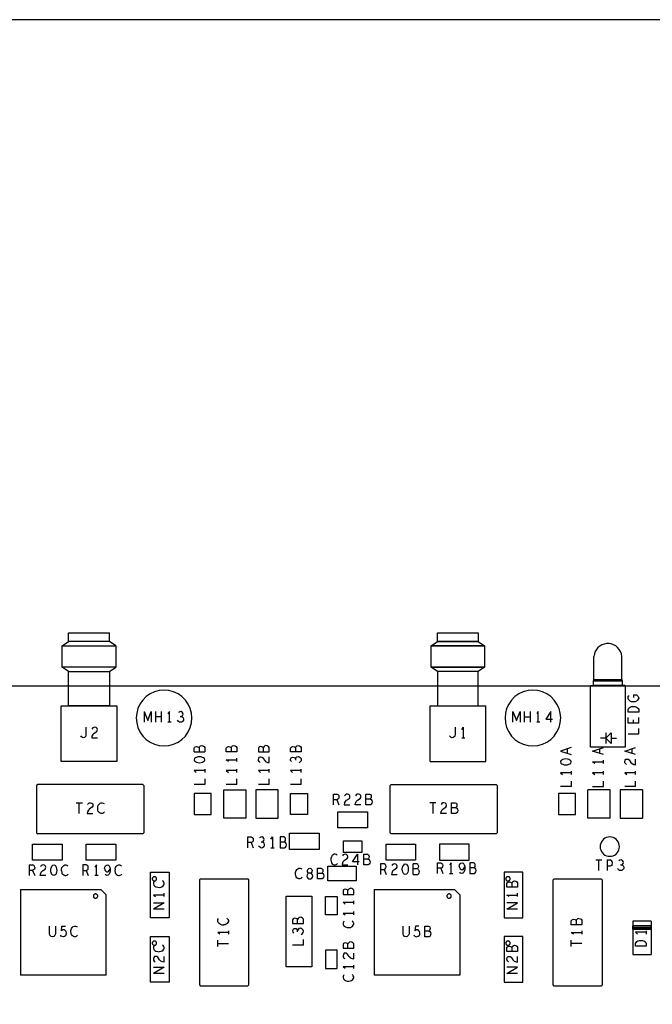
# Model space of a CAD drawing. Extents: x 23.5 to 56.5, y 21.5 to 42.5.
# Tile 10 of 15: x 33.2 to 39.1, y 33.4 to 42.5. Entities that reach past the tile are written whole.
import ezdxf

# ---------------------------------------------------------------- set-up
doc = ezdxf.new("R2010")
doc.units = 0
doc.layers.add('RVP8-IFD_E_tas', color=2, linetype='CONTINUOUS')

msp = doc.modelspace()

# ---------------------------------------------------------------- linework, layer by layer
at = {"layer": 'RVP8-IFD_E_tas'}
for points in [[(23.545, 21.545), (56.545, 21.545), (56.545, 42.545), (23.545, 42.545), (23.545, 21.545), (23.545, 21.545)], [(34.808, 36.032), (34.804, 36.077), (34.792, 36.12), (34.773, 36.161), (34.747, 36.199), (34.715, 36.231), (34.678, 36.257), (34.637, 36.276), (34.593, 36.288), (34.548, 36.292), (34.503, 36.288), (34.459, 36.276), (34.418, 36.257), (34.381, 36.231), (34.349, 36.199), (34.323, 36.161), (34.303, 36.12), (34.292, 36.077), (34.288, 36.032), (34.292, 35.986), (34.303, 35.943), (34.323, 35.902), (34.349, 35.864), (34.381, 35.832), (34.418, 35.806), (34.459, 35.787), (34.503, 35.776), (34.548, 35.771), (34.593, 35.776), (34.637, 35.787), (34.678, 35.806), (34.715, 35.832), (34.747, 35.864), (34.773, 35.902), (34.792, 35.943), (34.804, 35.986), (34.808, 36.032)], [(38.25, 36.032), (38.246, 36.077), (38.234, 36.12), (38.215, 36.161), (38.189, 36.199), (38.157, 36.231), (38.12, 36.257), (38.079, 36.276), (38.035, 36.288), (37.99, 36.292), (37.945, 36.288), (37.901, 36.276), (37.86, 36.257), (37.823, 36.231), (37.791, 36.199), (37.765, 36.161), (37.745, 36.12), (37.734, 36.077), (37.73, 36.032), (37.734, 35.986), (37.745, 35.943), (37.765, 35.902), (37.791, 35.864), (37.823, 35.832), (37.86, 35.806), (37.901, 35.787), (37.945, 35.776), (37.99, 35.771), (38.035, 35.776), (38.079, 35.787), (38.12, 35.806), (38.157, 35.832), (38.189, 35.864), (38.215, 35.902), (38.234, 35.943), (38.246, 35.986), (38.25, 36.032)], [(38.878, 36.085), (38.878, 36.11), (38.883, 36.12), (38.889, 36.128), (38.899, 36.134), (38.911, 36.139), (38.928, 36.14), (38.944, 36.139), (38.956, 36.134), (38.966, 36.128), (38.973, 36.12), (38.978, 36.11), (38.978, 36.085), (38.878, 36.085)], [(34.906, 35.665), (34.893, 35.669), (34.878, 35.67), (34.863, 35.669), (34.849, 35.665), (34.839, 35.66), (34.831, 35.653), (34.828, 35.643), (34.831, 35.632), (34.839, 35.625), (34.849, 35.62), (34.863, 35.616), (34.878, 35.615), (34.893, 35.616), (34.906, 35.62), (34.916, 35.625), (34.924, 35.632), (34.928, 35.643), (34.924, 35.653), (34.916, 35.66), (34.906, 35.665)], [(38.298, 35.65), (38.283, 35.649), (38.269, 35.645), (38.259, 35.64), (38.251, 35.633), (38.248, 35.623), (38.251, 35.612), (38.259, 35.605), (38.269, 35.6), (38.283, 35.596), (38.298, 35.595), (38.313, 35.596), (38.326, 35.6), (38.336, 35.605), (38.344, 35.612), (38.348, 35.623), (38.344, 35.633), (38.336, 35.64), (38.326, 35.645), (38.313, 35.649), (38.298, 35.65)], [(35.312, 35.099), (35.104, 35.099), (35.104, 35.363), (35.312, 35.363), (35.312, 35.099)], [(35.612, 35.099), (35.612, 35.363), (35.404, 35.363), (35.404, 35.099), (35.612, 35.099)], [(34.829, 35.329), (34.829, 35.133), (34.987, 35.133), (34.987, 35.329), (34.829, 35.329)], [(35.887, 35.133), (35.729, 35.133), (35.729, 35.329), (35.887, 35.329), (35.887, 35.133)], [(38.229, 35.329), (38.229, 35.133), (38.387, 35.133), (38.387, 35.329), (38.229, 35.329)], [(36.17, 35.007), (36.17, 35.157), (36.446, 35.157), (36.446, 35.007), (36.17, 35.007)], [(35.996, 34.806), (35.72, 34.806), (35.72, 34.957), (35.996, 34.957), (35.996, 34.806)], [(38.798, 34.832), (38.796, 34.847), (38.792, 34.862), (38.786, 34.876), (38.777, 34.889), (38.766, 34.901), (38.753, 34.91), (38.739, 34.916), (38.723, 34.92), (38.708, 34.922), (38.692, 34.92), (38.677, 34.916), (38.663, 34.91), (38.65, 34.901), (38.639, 34.889), (38.63, 34.876), (38.623, 34.862), (38.619, 34.847), (38.618, 34.832), (38.619, 34.816), (38.623, 34.801), (38.63, 34.786), (38.639, 34.774), (38.65, 34.763), (38.663, 34.754), (38.677, 34.747), (38.692, 34.743), (38.708, 34.742), (38.723, 34.743), (38.739, 34.747), (38.753, 34.754), (38.766, 34.763), (38.777, 34.774), (38.786, 34.786), (38.792, 34.801), (38.796, 34.816), (38.798, 34.832)], [(33.596, 34.707), (33.32, 34.707), (33.32, 34.856), (33.596, 34.856), (33.596, 34.707)], [(34.096, 34.707), (33.82, 34.707), (33.82, 34.856), (34.096, 34.856), (34.096, 34.707)], [(36.223, 34.777), (36.223, 34.887), (36.393, 34.887), (36.393, 34.777), (36.223, 34.777)], [(36.62, 34.856), (36.896, 34.856), (36.896, 34.707), (36.62, 34.707), (36.62, 34.856)], [(37.12, 34.856), (37.12, 34.707), (37.396, 34.707), (37.396, 34.856), (37.12, 34.856)], [(33.492, 34.597), (33.491, 34.611), (33.492, 34.626), (33.496, 34.64), (33.501, 34.65), (33.509, 34.658), (33.519, 34.661), (33.529, 34.658), (33.536, 34.65), (33.542, 34.64), (33.545, 34.626), (33.547, 34.611), (33.545, 34.597), (33.542, 34.583), (33.536, 34.573), (33.529, 34.565), (33.519, 34.562), (33.509, 34.565), (33.501, 34.573), (33.496, 34.583), (33.492, 34.597)], [(36.076, 34.513), (36.076, 34.651), (36.34, 34.651), (36.34, 34.513), (36.076, 34.513)], [(34.421, 34.169), (34.421, 34.593), (34.595, 34.593), (34.595, 34.169), (34.421, 34.169)], [(34.478, 34.532), (34.478, 34.535), (34.477, 34.538), (34.475, 34.542), (34.473, 34.544), (34.471, 34.547), (34.468, 34.549), (34.465, 34.55), (34.461, 34.551), (34.458, 34.551), (34.454, 34.551), (34.451, 34.55), (34.448, 34.549), (34.445, 34.547), (34.442, 34.544), (34.44, 34.542), (34.439, 34.538), (34.438, 34.535), (34.438, 34.532), (34.438, 34.528), (34.439, 34.525), (34.44, 34.521), (34.442, 34.519), (34.445, 34.516), (34.448, 34.514), (34.451, 34.513), (34.454, 34.512), (34.458, 34.512), (34.461, 34.512), (34.465, 34.513), (34.468, 34.514), (34.471, 34.516), (34.473, 34.519), (34.475, 34.521), (34.477, 34.525), (34.478, 34.528), (34.478, 34.532)], [(37.721, 34.593), (37.721, 34.169), (37.895, 34.169), (37.895, 34.593), (37.721, 34.593)], [(37.778, 34.532), (37.778, 34.535), (37.777, 34.538), (37.775, 34.542), (37.773, 34.544), (37.771, 34.547), (37.768, 34.549), (37.765, 34.55), (37.761, 34.551), (37.758, 34.551), (37.754, 34.551), (37.751, 34.55), (37.748, 34.549), (37.745, 34.547), (37.742, 34.544), (37.74, 34.542), (37.739, 34.538), (37.738, 34.535), (37.738, 34.532), (37.738, 34.528), (37.739, 34.525), (37.74, 34.521), (37.742, 34.519), (37.745, 34.516), (37.748, 34.514), (37.751, 34.513), (37.754, 34.512), (37.758, 34.512), (37.761, 34.512), (37.765, 34.513), (37.768, 34.514), (37.771, 34.516), (37.773, 34.519), (37.775, 34.521), (37.777, 34.525), (37.778, 34.528), (37.778, 34.532)], [(33.928, 34.371), (33.928, 34.375), (33.927, 34.378), (33.925, 34.382), (33.923, 34.384), (33.921, 34.387), (33.918, 34.389), (33.915, 34.39), (33.911, 34.391), (33.908, 34.391), (33.904, 34.391), (33.901, 34.39), (33.898, 34.389), (33.895, 34.387), (33.892, 34.384), (33.89, 34.382), (33.889, 34.378), (33.888, 34.375), (33.888, 34.371), (33.888, 34.368), (33.889, 34.365), (33.89, 34.361), (33.892, 34.359), (33.895, 34.356), (33.898, 34.354), (33.901, 34.353), (33.904, 34.352), (33.908, 34.352), (33.911, 34.352), (33.915, 34.353), (33.918, 34.354), (33.921, 34.356), (33.923, 34.359), (33.925, 34.361), (33.927, 34.365), (33.928, 34.368), (33.928, 34.371)], [(35.928, 33.711), (35.688, 33.711), (35.688, 34.371), (35.928, 34.371), (35.928, 33.711)], [(36.053, 34.196), (36.053, 34.367), (36.163, 34.367), (36.163, 34.196), (36.053, 34.196)], [(37.228, 34.371), (37.228, 34.375), (37.227, 34.378), (37.225, 34.382), (37.223, 34.384), (37.221, 34.387), (37.218, 34.389), (37.215, 34.39), (37.211, 34.391), (37.208, 34.391), (37.204, 34.391), (37.201, 34.39), (37.198, 34.389), (37.195, 34.387), (37.192, 34.384), (37.19, 34.382), (37.189, 34.378), (37.188, 34.375), (37.188, 34.371), (37.188, 34.368), (37.189, 34.365), (37.19, 34.361), (37.192, 34.359), (37.195, 34.356), (37.198, 34.354), (37.201, 34.353), (37.204, 34.352), (37.208, 34.352), (37.211, 34.352), (37.215, 34.353), (37.218, 34.354), (37.221, 34.356), (37.223, 34.359), (37.225, 34.361), (37.227, 34.365), (37.228, 34.368), (37.228, 34.371)], [(34.421, 33.569), (34.421, 33.993), (34.595, 33.993), (34.595, 33.569), (34.421, 33.569)], [(37.721, 33.993), (37.721, 33.569), (37.895, 33.569), (37.895, 33.993), (37.721, 33.993)], [(34.478, 33.931), (34.478, 33.935), (34.477, 33.938), (34.475, 33.942), (34.473, 33.944), (34.471, 33.947), (34.468, 33.949), (34.465, 33.95), (34.461, 33.951), (34.458, 33.951), (34.454, 33.951), (34.451, 33.95), (34.448, 33.949), (34.445, 33.947), (34.442, 33.944), (34.44, 33.942), (34.439, 33.938), (34.438, 33.935), (34.438, 33.931), (34.438, 33.928), (34.439, 33.925), (34.44, 33.922), (34.442, 33.919), (34.445, 33.916), (34.448, 33.914), (34.451, 33.913), (34.454, 33.912), (34.458, 33.911), (34.461, 33.912), (34.465, 33.913), (34.468, 33.914), (34.471, 33.916), (34.473, 33.919), (34.475, 33.922), (34.477, 33.925), (34.478, 33.928), (34.478, 33.931)], [(37.778, 33.931), (37.778, 33.935), (37.777, 33.938), (37.775, 33.942), (37.773, 33.944), (37.771, 33.947), (37.768, 33.949), (37.765, 33.95), (37.761, 33.951), (37.758, 33.951), (37.754, 33.951), (37.751, 33.95), (37.748, 33.949), (37.745, 33.947), (37.742, 33.944), (37.74, 33.942), (37.739, 33.938), (37.738, 33.935), (37.738, 33.931), (37.738, 33.928), (37.739, 33.925), (37.74, 33.922), (37.742, 33.919), (37.745, 33.916), (37.748, 33.914), (37.751, 33.913), (37.754, 33.912), (37.758, 33.911), (37.761, 33.912), (37.765, 33.913), (37.768, 33.914), (37.771, 33.916), (37.773, 33.919), (37.775, 33.922), (37.777, 33.925), (37.778, 33.928), (37.778, 33.931)], [(36.053, 33.696), (36.163, 33.696), (36.163, 33.867), (36.053, 33.867), (36.053, 33.696)]]:
    msp.add_lwpolyline(points, close=True, dxfattribs=at)
for points in [[(33.657, 36.146), (33.657, 36.465), (33.598, 36.506), (33.598, 36.706), (33.657, 36.745), (33.657, 36.826), (34.039, 36.826)], [(34.039, 36.745), (34.039, 36.826)], [(37.099, 36.465), (37.04, 36.506), (37.04, 36.706), (37.099, 36.745), (37.099, 36.826), (37.481, 36.826), (37.481, 36.745), (37.099, 36.745), (37.481, 36.745), (37.54, 36.706), (37.04, 36.706)], [(34.039, 36.745), (33.657, 36.745)], [(34.098, 36.706), (34.039, 36.745), (33.657, 36.745)], [(33.598, 36.706), (34.098, 36.706)], [(33.598, 36.706), (34.098, 36.706), (34.098, 36.506)], [(37.04, 36.706), (37.54, 36.706), (37.54, 36.506), (37.481, 36.465)], [(38.82, 36.607), (38.816, 36.63), (38.807, 36.652), (38.796, 36.672), (38.781, 36.689), (38.763, 36.704), (38.743, 36.715), (38.721, 36.723), (38.701, 36.727), (38.679, 36.727), (38.656, 36.722), (38.635, 36.715), (38.615, 36.703), (38.597, 36.688), (38.583, 36.671), (38.571, 36.651), (38.564, 36.63), (38.56, 36.607)], [(38.851, 36.336), (38.555, 36.336), (38.555, 36.376), (38.56, 36.391), (38.56, 36.607)], [(38.82, 36.391), (38.82, 36.607)], [(34.098, 36.506), (33.598, 36.506)], [(34.039, 36.465), (34.098, 36.506), (33.598, 36.506)], [(33.657, 36.465), (34.039, 36.465)], [(33.657, 36.465), (34.039, 36.465), (34.039, 36.146), (34.108, 36.146), (34.108, 35.625)], [(37.03, 35.625), (37.03, 36.146), (37.481, 36.146), (37.481, 36.465), (37.099, 36.465), (37.099, 36.146), (37.481, 36.146), (37.55, 36.146)], [(37.04, 36.506), (37.54, 36.506)], [(37.54, 36.506), (37.04, 36.506)], [(37.481, 36.465), (37.099, 36.465)], [(38.825, 36.376), (38.555, 36.376)], [(38.56, 36.391), (38.82, 36.391)], [(38.82, 36.391), (38.825, 36.376), (38.825, 36.336)], [(25.908, 28.331), (25.908, 36.332), (43.908, 36.332)], [(38.529, 35.761), (38.529, 36.336), (38.825, 36.336)], [(38.851, 36.336), (38.851, 35.761)], [(38.946, 36.184), (38.933, 36.182), (38.921, 36.182), (38.911, 36.184), (38.899, 36.189), (38.889, 36.197), (38.883, 36.204), (38.878, 36.215), (38.878, 36.223), (38.881, 36.234), (38.888, 36.241)], [(38.928, 36.248), (38.928, 36.222)], [(38.928, 36.248), (38.958, 36.248), (38.968, 36.24), (38.974, 36.231), (38.978, 36.218), (38.974, 36.206), (38.968, 36.197), (38.958, 36.189), (38.946, 36.184)], [(33.588, 35.625), (33.588, 36.146), (34.039, 36.146)], [(34.039, 36.146), (33.657, 36.146)], [(37.03, 35.625), (37.55, 35.625), (37.55, 36.146)], [(34.362, 36.091), (34.395, 36.008), (34.428, 36.091), (34.428, 35.992)], [(34.362, 36.091), (34.362, 35.992)], [(34.47, 35.992), (34.47, 36.091)], [(34.523, 36.042), (34.47, 36.042)], [(34.523, 35.992), (34.523, 36.091)], [(34.599, 35.992), (34.599, 36.091), (34.584, 36.071)], [(34.712, 35.993), (34.702, 35.992), (34.691, 35.993), (34.681, 36), (34.673, 36.012)], [(34.698, 36.045), (34.71, 36.045), (34.717, 36.05), (34.724, 36.058), (34.726, 36.068), (34.724, 36.078), (34.717, 36.086), (34.706, 36.091), (34.694, 36.09), (34.683, 36.083)], [(34.71, 36.045), (34.718, 36.042), (34.727, 36.033), (34.73, 36.021), (34.729, 36.012), (34.722, 36.001), (34.712, 35.993)], [(37.804, 36.091), (37.837, 36.008), (37.87, 36.091), (37.87, 35.992)], [(37.804, 35.992), (37.804, 36.091)], [(37.912, 35.992), (37.912, 36.091)], [(37.912, 36.042), (37.965, 36.042)], [(37.965, 36.091), (37.965, 35.992)], [(38.041, 35.992), (38.041, 36.091), (38.026, 36.071)], [(38.158, 35.992), (38.158, 36.091), (38.111, 36.02), (38.174, 36.02)], [(38.978, 35.985), (38.878, 35.985), (38.878, 36.036)], [(38.926, 36.016), (38.926, 35.985)], [(38.978, 35.985), (38.978, 36.036)], [(33.82, 35.866), (33.822, 35.879), (33.822, 35.945)], [(33.901, 35.945), (33.891, 35.944), (33.882, 35.939), (33.875, 35.929)], [(33.894, 35.889), (33.919, 35.905), (33.924, 35.914), (33.925, 35.924), (33.923, 35.934), (33.914, 35.942), (33.901, 35.945)], [(34.614, 35.992), (34.584, 35.992)], [(37.264, 35.945), (37.264, 35.879), (37.262, 35.866), (37.254, 35.855), (37.246, 35.849), (37.236, 35.846), (37.227, 35.849), (37.22, 35.855), (37.213, 35.866)], [(37.326, 35.925), (37.341, 35.945)], [(37.341, 35.945), (37.341, 35.846)], [(38.056, 35.992), (38.026, 35.992)], [(38.878, 35.883), (38.978, 35.883), (38.978, 35.934)], [(33.82, 35.866), (33.812, 35.855), (33.804, 35.849), (33.794, 35.846), (33.785, 35.849), (33.778, 35.855), (33.771, 35.866)], [(33.894, 35.889), (33.882, 35.877), (33.875, 35.861), (33.872, 35.846), (33.925, 35.846)], [(37.326, 35.846), (37.356, 35.846)], [(38.67, 35.843), (38.62, 35.843)], [(38.67, 35.894), (38.67, 35.793)], [(38.67, 35.843), (38.72, 35.894), (38.72, 35.793)], [(38.67, 35.843), (38.72, 35.793)], [(38.72, 35.843), (38.77, 35.843)], [(34.828, 35.715), (34.828, 35.75), (34.833, 35.758), (34.839, 35.764)], [(34.839, 35.764), (34.849, 35.766), (34.861, 35.764), (34.869, 35.76), (34.874, 35.755), (34.874, 35.715)], [(34.874, 35.755), (34.878, 35.764), (34.888, 35.771), (34.899, 35.774), (34.911, 35.771), (34.921, 35.766), (34.928, 35.757), (34.928, 35.715)], [(35.228, 35.715), (35.128, 35.715), (35.128, 35.75), (35.133, 35.758), (35.139, 35.764), (35.149, 35.766), (35.161, 35.764), (35.169, 35.76), (35.174, 35.755), (35.174, 35.715)], [(35.174, 35.755), (35.178, 35.764), (35.188, 35.771), (35.199, 35.774), (35.211, 35.771), (35.221, 35.766), (35.228, 35.757), (35.228, 35.715)], [(35.461, 35.764), (35.449, 35.766), (35.439, 35.764), (35.433, 35.758), (35.428, 35.75), (35.428, 35.715)], [(35.528, 35.715), (35.528, 35.757), (35.521, 35.766), (35.511, 35.771), (35.499, 35.774), (35.488, 35.771), (35.478, 35.764), (35.474, 35.755), (35.469, 35.76), (35.461, 35.764)], [(35.474, 35.755), (35.474, 35.715)], [(35.828, 35.715), (35.728, 35.715), (35.728, 35.75), (35.733, 35.758), (35.739, 35.764), (35.749, 35.766), (35.761, 35.764), (35.769, 35.76), (35.774, 35.755), (35.774, 35.715)], [(35.774, 35.755), (35.778, 35.764), (35.788, 35.771), (35.799, 35.774), (35.811, 35.771), (35.821, 35.766), (35.828, 35.757), (35.828, 35.715)], [(38.348, 35.756), (38.248, 35.724), (38.348, 35.693)], [(38.313, 35.704), (38.313, 35.745)], [(38.851, 35.761), (38.529, 35.761)], [(38.648, 35.693), (38.548, 35.724), (38.648, 35.756)], [(38.613, 35.745), (38.613, 35.704)], [(38.948, 35.693), (38.848, 35.724), (38.948, 35.756)], [(38.913, 35.745), (38.913, 35.704)], [(34.828, 35.715), (34.928, 35.715)], [(35.148, 35.627), (35.128, 35.643), (35.228, 35.643)], [(35.228, 35.627), (35.228, 35.658)], [(35.428, 35.715), (35.528, 35.715)], [(35.444, 35.618), (35.434, 35.626), (35.429, 35.635), (35.428, 35.645), (35.431, 35.658), (35.439, 35.667), (35.449, 35.669), (35.459, 35.668), (35.468, 35.663), (35.484, 35.638), (35.496, 35.626), (35.513, 35.618), (35.528, 35.616), (35.528, 35.669)], [(35.736, 35.625), (35.729, 35.636), (35.728, 35.648), (35.733, 35.659), (35.741, 35.665), (35.751, 35.668), (35.761, 35.665), (35.769, 35.659), (35.774, 35.651), (35.774, 35.64)], [(35.774, 35.651), (35.778, 35.66), (35.786, 35.669), (35.798, 35.672), (35.808, 35.67), (35.818, 35.664), (35.826, 35.654), (35.828, 35.644), (35.826, 35.632), (35.819, 35.622), (35.808, 35.615)], [(38.648, 35.607), (38.648, 35.638)], [(38.864, 35.598), (38.854, 35.606), (38.849, 35.615), (38.848, 35.625), (38.851, 35.638), (38.859, 35.647), (38.869, 35.649), (38.879, 35.648), (38.888, 35.643), (38.904, 35.618), (38.916, 35.606), (38.933, 35.598), (38.948, 35.596), (38.948, 35.649)], [(34.108, 35.625), (33.588, 35.625)], [(34.928, 35.541), (34.828, 35.541), (34.848, 35.525)], [(34.928, 35.556), (34.928, 35.525)], [(35.228, 35.541), (35.128, 35.541), (35.148, 35.525)], [(35.228, 35.525), (35.228, 35.556)], [(35.528, 35.541), (35.428, 35.541), (35.448, 35.525)], [(35.528, 35.525), (35.528, 35.556)], [(35.828, 35.541), (35.728, 35.541), (35.748, 35.525)], [(35.828, 35.525), (35.828, 35.556)], [(38.568, 35.607), (38.548, 35.623), (38.648, 35.623)], [(34.928, 35.464), (34.928, 35.413), (34.828, 35.413)], [(35.228, 35.413), (35.228, 35.464)], [(35.528, 35.413), (35.528, 35.464)], [(35.828, 35.413), (35.828, 35.464)], [(38.348, 35.521), (38.248, 35.521), (38.268, 35.505)], [(38.348, 35.536), (38.348, 35.505)], [(38.648, 35.521), (38.548, 35.521), (38.568, 35.505)], [(38.648, 35.505), (38.648, 35.536)], [(38.948, 35.521), (38.848, 35.521), (38.868, 35.505)], [(38.948, 35.505), (38.948, 35.536)], [(34.348, 35.411), (33.368, 35.411), (33.358, 35.402), (33.358, 34.961), (33.368, 34.951)], [(34.348, 35.411), (34.358, 35.402), (34.358, 34.961), (34.348, 34.951), (33.368, 34.951)], [(35.228, 35.413), (35.128, 35.413)], [(35.528, 35.413), (35.428, 35.413)], [(35.828, 35.413), (35.728, 35.413)], [(36.658, 34.961), (36.658, 35.402), (36.668, 35.411), (37.648, 35.411)], [(37.648, 35.411), (37.658, 35.402), (37.658, 34.961), (37.648, 34.951)], [(38.348, 35.444), (38.348, 35.393), (38.248, 35.393)], [(38.712, 35.099), (38.504, 35.099), (38.504, 35.363)], [(38.712, 35.099), (38.712, 35.363), (38.504, 35.363)], [(38.548, 35.393), (38.648, 35.393), (38.648, 35.444)], [(38.804, 35.363), (38.804, 35.099), (39.012, 35.099)], [(39.012, 35.363), (38.804, 35.363)], [(38.948, 35.393), (38.848, 35.393)], [(38.948, 35.393), (38.948, 35.444)], [(39.012, 35.363), (39.012, 35.099)], [(36.129, 35.222), (36.129, 35.321), (36.161, 35.321), (36.171, 35.317), (36.178, 35.31), (36.18, 35.297), (36.178, 35.283), (36.17, 35.275), (36.161, 35.27), (36.129, 35.27)], [(36.161, 35.27), (36.18, 35.222)], [(36.233, 35.236), (36.24, 35.253), (36.252, 35.265), (36.277, 35.282), (36.282, 35.29), (36.283, 35.3), (36.281, 35.31), (36.272, 35.318), (36.259, 35.321), (36.249, 35.32), (36.24, 35.315), (36.233, 35.305)], [(36.385, 35.222), (36.332, 35.222), (36.335, 35.236), (36.342, 35.253), (36.354, 35.265), (36.379, 35.282), (36.384, 35.29), (36.385, 35.3), (36.383, 35.31), (36.374, 35.318), (36.361, 35.321), (36.351, 35.32), (36.342, 35.315), (36.335, 35.305)], [(36.473, 35.222), (36.432, 35.222), (36.432, 35.321), (36.466, 35.321), (36.475, 35.317), (36.48, 35.31), (36.482, 35.3), (36.48, 35.288), (36.476, 35.28), (36.471, 35.275), (36.432, 35.275)], [(36.471, 35.275), (36.48, 35.271), (36.487, 35.262), (36.49, 35.25), (36.487, 35.238), (36.482, 35.228), (36.473, 35.222)], [(33.727, 35.242), (33.785, 35.242)], [(33.756, 35.141), (33.756, 35.242)], [(33.834, 35.225), (33.841, 35.235), (33.85, 35.24), (33.86, 35.242), (33.873, 35.238), (33.882, 35.23), (33.884, 35.22), (33.883, 35.21), (33.878, 35.201), (33.853, 35.185), (33.841, 35.173), (33.834, 35.157), (33.831, 35.141), (33.884, 35.141)], [(33.969, 35.141), (33.96, 35.141), (33.951, 35.145), (33.942, 35.152), (33.934, 35.161), (33.931, 35.172), (33.928, 35.187), (33.929, 35.201), (33.934, 35.218), (33.941, 35.228), (33.95, 35.236), (33.961, 35.242), (33.971, 35.242), (33.98, 35.238), (33.988, 35.233)], [(36.233, 35.236), (36.23, 35.222)], [(36.23, 35.222), (36.283, 35.222)], [(37.085, 35.242), (37.027, 35.242)], [(37.056, 35.242), (37.056, 35.141)], [(37.184, 35.141), (37.131, 35.141), (37.134, 35.157), (37.141, 35.173), (37.153, 35.185), (37.178, 35.201), (37.183, 35.21), (37.184, 35.22), (37.182, 35.23), (37.173, 35.238), (37.16, 35.242), (37.15, 35.24), (37.141, 35.235), (37.134, 35.225)], [(37.272, 35.141), (37.231, 35.141), (37.231, 35.242), (37.265, 35.242), (37.274, 35.236), (37.279, 35.23), (37.281, 35.22), (37.279, 35.208), (37.275, 35.2), (37.27, 35.195), (37.231, 35.195)], [(37.27, 35.195), (37.279, 35.192), (37.286, 35.181), (37.289, 35.17), (37.286, 35.158), (37.281, 35.148), (37.272, 35.141)], [(33.991, 35.157), (33.985, 35.15), (33.978, 35.145), (33.969, 35.141)], [(35.329, 34.821), (35.329, 34.922), (35.361, 34.922), (35.371, 34.917), (35.378, 34.91), (35.38, 34.896), (35.378, 34.883), (35.37, 34.875), (35.361, 34.87), (35.329, 34.87)], [(35.466, 34.875), (35.473, 34.88), (35.48, 34.888), (35.482, 34.898), (35.48, 34.908), (35.473, 34.917), (35.462, 34.922), (35.45, 34.92), (35.439, 34.913)], [(35.544, 34.902), (35.559, 34.922), (35.559, 34.821)], [(35.671, 34.875), (35.676, 34.88), (35.68, 34.888), (35.682, 34.9), (35.68, 34.91), (35.675, 34.917), (35.666, 34.922), (35.632, 34.922), (35.632, 34.821)], [(36.668, 34.951), (36.658, 34.961)], [(37.648, 34.951), (36.668, 34.951)], [(35.361, 34.87), (35.38, 34.821)], [(35.447, 34.823), (35.437, 34.83), (35.429, 34.841)], [(35.447, 34.823), (35.458, 34.821), (35.468, 34.823), (35.478, 34.832), (35.485, 34.841), (35.486, 34.852), (35.483, 34.863), (35.474, 34.871), (35.466, 34.875), (35.454, 34.875)], [(35.544, 34.821), (35.574, 34.821)], [(35.632, 34.821), (35.673, 34.821), (35.682, 34.828), (35.687, 34.838), (35.69, 34.85), (35.687, 34.861), (35.68, 34.871), (35.671, 34.875), (35.632, 34.875)], [(36.136, 34.762), (36.125, 34.757), (36.116, 34.748), (36.109, 34.738), (36.104, 34.722), (36.103, 34.707), (36.106, 34.692), (36.109, 34.681), (36.117, 34.672), (36.126, 34.665), (36.135, 34.661), (36.144, 34.661), (36.153, 34.665), (36.16, 34.67), (36.166, 34.676)], [(36.163, 34.753), (36.155, 34.758), (36.146, 34.762), (36.136, 34.762)], [(36.213, 34.676), (36.22, 34.693), (36.232, 34.705), (36.257, 34.722), (36.262, 34.73), (36.263, 34.74), (36.261, 34.75), (36.252, 34.758), (36.239, 34.762), (36.229, 34.76), (36.22, 34.755), (36.213, 34.745)], [(36.37, 34.69), (36.307, 34.69), (36.354, 34.762), (36.354, 34.661)], [(36.467, 34.678), (36.462, 34.668), (36.453, 34.661), (36.412, 34.661), (36.412, 34.762), (36.446, 34.762), (36.455, 34.757), (36.46, 34.75), (36.462, 34.74), (36.46, 34.728), (36.456, 34.72), (36.451, 34.715), (36.412, 34.715)], [(36.451, 34.715), (36.46, 34.711), (36.467, 34.701), (36.47, 34.69), (36.467, 34.678)], [(33.289, 34.661), (33.289, 34.562)], [(33.289, 34.661), (33.321, 34.661)], [(33.34, 34.637), (33.338, 34.623), (33.33, 34.615), (33.321, 34.61), (33.289, 34.61)], [(33.34, 34.637), (33.338, 34.65), (33.331, 34.657), (33.321, 34.661)], [(33.443, 34.562), (33.39, 34.562), (33.393, 34.576), (33.4, 34.593), (33.412, 34.605), (33.437, 34.621), (33.442, 34.63), (33.443, 34.64), (33.441, 34.65), (33.432, 34.658), (33.419, 34.661), (33.409, 34.66), (33.4, 34.655), (33.393, 34.645)], [(33.59, 34.621), (33.595, 34.638), (33.602, 34.648), (33.611, 34.657), (33.622, 34.661), (33.632, 34.661), (33.641, 34.658), (33.649, 34.653)], [(33.789, 34.661), (33.789, 34.562)], [(33.821, 34.61), (33.83, 34.615), (33.838, 34.623), (33.84, 34.637), (33.838, 34.65), (33.831, 34.657), (33.821, 34.661), (33.789, 34.661)], [(33.917, 34.562), (33.917, 34.661), (33.902, 34.641)], [(33.993, 34.628), (33.996, 34.641), (34.001, 34.652), (34.009, 34.658), (34.019, 34.661), (34.028, 34.658), (34.035, 34.652), (34.042, 34.638), (34.044, 34.623)], [(33.993, 34.628), (33.996, 34.617), (34.002, 34.605), (34.01, 34.598), (34.019, 34.597), (34.029, 34.6), (34.036, 34.608), (34.044, 34.623), (34.044, 34.605), (34.042, 34.59), (34.035, 34.575), (34.026, 34.565), (34.016, 34.562), (34.006, 34.565), (33.997, 34.573)], [(34.09, 34.621), (34.095, 34.638), (34.102, 34.648), (34.111, 34.657), (34.122, 34.661), (34.132, 34.661), (34.141, 34.658), (34.149, 34.653)], [(35.806, 34.532), (35.797, 34.535), (35.788, 34.542), (35.78, 34.551), (35.777, 34.562), (35.774, 34.576), (35.775, 34.591), (35.78, 34.608), (35.787, 34.618), (35.796, 34.626), (35.807, 34.632), (35.817, 34.632), (35.826, 34.628), (35.834, 34.623)], [(35.889, 34.62), (35.898, 34.628), (35.908, 34.632), (35.918, 34.628), (35.927, 34.62), (35.931, 34.608), (35.928, 34.597), (35.922, 34.588), (35.914, 34.585), (35.901, 34.585), (35.894, 34.588)], [(36.031, 34.538), (36.022, 34.532), (35.981, 34.532), (35.981, 34.632), (36.015, 34.632), (36.024, 34.626)], [(36.024, 34.626), (36.029, 34.62), (36.031, 34.61), (36.029, 34.598)], [(36.213, 34.676), (36.21, 34.661)], [(36.21, 34.661), (36.263, 34.661)], [(36.62, 34.646), (36.618, 34.66), (36.611, 34.667), (36.601, 34.672), (36.569, 34.672), (36.569, 34.571)], [(36.601, 34.62), (36.61, 34.625), (36.618, 34.633), (36.62, 34.646)], [(36.723, 34.65), (36.721, 34.66), (36.712, 34.668), (36.699, 34.672), (36.689, 34.67), (36.68, 34.665), (36.673, 34.655)], [(36.692, 34.615), (36.717, 34.632), (36.722, 34.64), (36.723, 34.65)], [(36.781, 34.583), (36.776, 34.593), (36.772, 34.606), (36.771, 34.621), (36.772, 34.637), (36.776, 34.65)], [(36.789, 34.668), (36.781, 34.66), (36.776, 34.65)], [(36.789, 34.668), (36.799, 34.672), (36.809, 34.668), (36.817, 34.66), (36.822, 34.65), (36.825, 34.637), (36.827, 34.621), (36.825, 34.606), (36.822, 34.593), (36.817, 34.583), (36.809, 34.575), (36.799, 34.571), (36.789, 34.575), (36.781, 34.583)], [(36.872, 34.571), (36.872, 34.672)], [(36.915, 34.667), (36.906, 34.672), (36.872, 34.672)], [(36.92, 34.621), (36.911, 34.625), (36.872, 34.625)], [(36.911, 34.625), (36.916, 34.63), (36.92, 34.638)], [(36.915, 34.667), (36.92, 34.66), (36.922, 34.65), (36.92, 34.638)], [(37.099, 34.582), (37.099, 34.681), (37.131, 34.681), (37.141, 34.676), (37.148, 34.67), (37.15, 34.657), (37.148, 34.643), (37.14, 34.635), (37.131, 34.63), (37.099, 34.63)], [(37.131, 34.63), (37.15, 34.582)], [(37.227, 34.582), (37.227, 34.681), (37.212, 34.661)], [(37.303, 34.648), (37.306, 34.661), (37.311, 34.672), (37.319, 34.678), (37.329, 34.681), (37.338, 34.678), (37.345, 34.672)], [(37.303, 34.648), (37.306, 34.637), (37.312, 34.625), (37.32, 34.618), (37.329, 34.617), (37.339, 34.62), (37.347, 34.628), (37.354, 34.643)], [(37.354, 34.625), (37.352, 34.61), (37.345, 34.595), (37.336, 34.585), (37.326, 34.582), (37.316, 34.585), (37.307, 34.593)], [(37.352, 34.658), (37.345, 34.672)], [(37.352, 34.658), (37.354, 34.643), (37.354, 34.625)], [(37.402, 34.681), (37.402, 34.582), (37.443, 34.582), (37.452, 34.588), (37.457, 34.598), (37.46, 34.61), (37.457, 34.621), (37.45, 34.632), (37.441, 34.635), (37.402, 34.635)], [(37.441, 34.635), (37.446, 34.64), (37.45, 34.648), (37.452, 34.66), (37.45, 34.67), (37.445, 34.676), (37.436, 34.681), (37.402, 34.681)], [(38.577, 34.708), (38.635, 34.708)], [(38.606, 34.608), (38.606, 34.708)], [(38.682, 34.708), (38.682, 34.608)], [(38.682, 34.708), (38.713, 34.708)], [(38.731, 34.665), (38.724, 34.655), (38.713, 34.65), (38.682, 34.65)], [(38.731, 34.665), (38.733, 34.678), (38.731, 34.692), (38.723, 34.703), (38.713, 34.708)], [(38.821, 34.61), (38.811, 34.608), (38.8, 34.61), (38.79, 34.617), (38.782, 34.628)], [(38.807, 34.661), (38.819, 34.661), (38.826, 34.667), (38.833, 34.675), (38.835, 34.685), (38.833, 34.695), (38.826, 34.703), (38.815, 34.708), (38.803, 34.707), (38.792, 34.7)], [(38.819, 34.661), (38.827, 34.658), (38.836, 34.65), (38.839, 34.638), (38.838, 34.628), (38.831, 34.618), (38.821, 34.61)], [(33.321, 34.61), (33.34, 34.562)], [(33.589, 34.606), (33.59, 34.621)], [(33.589, 34.606), (33.592, 34.591), (33.595, 34.582)], [(33.621, 34.562), (33.612, 34.565), (33.603, 34.571), (33.595, 34.582)], [(33.621, 34.562), (33.63, 34.562), (33.639, 34.565), (33.646, 34.57), (33.652, 34.576)], [(33.789, 34.61), (33.821, 34.61), (33.84, 34.562)], [(33.932, 34.562), (33.902, 34.562)], [(34.09, 34.621), (34.089, 34.606), (34.092, 34.591), (34.095, 34.582), (34.103, 34.571), (34.112, 34.565), (34.121, 34.562), (34.13, 34.562), (34.139, 34.565), (34.146, 34.57), (34.152, 34.576)], [(34.888, 34.532), (34.878, 34.521), (34.878, 33.542), (34.888, 33.532)], [(34.888, 34.532), (35.328, 34.532)], [(35.328, 33.532), (35.338, 33.542), (35.338, 34.521), (35.328, 34.532)], [(35.837, 34.547), (35.831, 34.54), (35.824, 34.535), (35.815, 34.532), (35.806, 34.532)], [(35.882, 34.57), (35.88, 34.558), (35.882, 34.547), (35.889, 34.538)], [(35.889, 34.538), (35.899, 34.533), (35.908, 34.532), (35.917, 34.533), (35.927, 34.538), (35.933, 34.547), (35.936, 34.558), (35.933, 34.57), (35.925, 34.58), (35.914, 34.585), (35.901, 34.585), (35.89, 34.58), (35.882, 34.57)], [(35.885, 34.608), (35.889, 34.62)], [(35.894, 34.588), (35.888, 34.597), (35.885, 34.608)], [(35.981, 34.585), (36.02, 34.585), (36.025, 34.59), (36.029, 34.598)], [(36.02, 34.585), (36.029, 34.582)], [(36.029, 34.582), (36.036, 34.571), (36.039, 34.56), (36.036, 34.548), (36.031, 34.538)], [(36.569, 34.62), (36.601, 34.62), (36.62, 34.571)], [(36.692, 34.615), (36.68, 34.603), (36.673, 34.586), (36.67, 34.571), (36.723, 34.571)], [(36.872, 34.571), (36.913, 34.571)], [(36.913, 34.571), (36.922, 34.578)], [(36.92, 34.621), (36.927, 34.611), (36.93, 34.6), (36.927, 34.588), (36.922, 34.578)], [(37.212, 34.582), (37.242, 34.582)], [(38.188, 33.532), (38.178, 33.542), (38.178, 34.521), (38.188, 34.532), (38.628, 34.532), (38.638, 34.521), (38.638, 33.542)], [(34.451, 34.504), (34.448, 34.495), (34.448, 34.485), (34.453, 34.473), (34.461, 34.464), (34.471, 34.458), (34.488, 34.453), (34.503, 34.452)], [(34.451, 34.504), (34.456, 34.511)], [(34.503, 34.452), (34.518, 34.454), (34.528, 34.458), (34.538, 34.466), (34.544, 34.475), (34.548, 34.483), (34.548, 34.492), (34.544, 34.501), (34.539, 34.509), (34.533, 34.515)], [(36.264, 34.425), (36.268, 34.433), (36.278, 34.441), (36.289, 34.444)], [(36.318, 34.385), (36.318, 34.427), (36.311, 34.436), (36.301, 34.441), (36.289, 34.444)], [(37.848, 34.454), (37.748, 34.454), (37.748, 34.488), (37.753, 34.497), (37.759, 34.502), (37.769, 34.505), (37.781, 34.502), (37.789, 34.499), (37.794, 34.494), (37.794, 34.454)], [(37.794, 34.494), (37.798, 34.502), (37.808, 34.51), (37.819, 34.513), (37.831, 34.51), (37.841, 34.505), (37.848, 34.496), (37.848, 34.454)], [(33.208, 34.431), (33.958, 34.431)], [(33.208, 34.431), (33.208, 33.632)], [(34.008, 33.632), (34.008, 34.382), (33.958, 34.431)], [(34.448, 34.381), (34.468, 34.366)], [(34.548, 34.381), (34.448, 34.381)], [(34.548, 34.366), (34.548, 34.397)], [(36.223, 34.429), (36.218, 34.42), (36.218, 34.385), (36.318, 34.385)], [(36.264, 34.385), (36.264, 34.425), (36.259, 34.43), (36.251, 34.433), (36.239, 34.436), (36.229, 34.433), (36.223, 34.429)], [(36.508, 34.431), (36.508, 33.632)], [(36.508, 34.431), (37.258, 34.431)], [(37.258, 34.431), (37.308, 34.382), (37.308, 33.632), (36.508, 33.632)], [(37.768, 34.366), (37.748, 34.381), (37.848, 34.381)], [(37.848, 34.366), (37.848, 34.397)], [(34.548, 34.309), (34.448, 34.25)], [(34.448, 34.309), (34.548, 34.309)], [(36.218, 34.313), (36.238, 34.297)], [(36.218, 34.313), (36.318, 34.313)], [(36.318, 34.297), (36.318, 34.328)], [(37.848, 34.25), (37.748, 34.25), (37.848, 34.309), (37.748, 34.309)], [(34.548, 34.25), (34.448, 34.25)], [(35.133, 34.165), (35.139, 34.159), (35.144, 34.151), (35.148, 34.142), (35.148, 34.133), (35.144, 34.125), (35.138, 34.116), (35.128, 34.108), (35.118, 34.104), (35.103, 34.102)], [(35.794, 34.114), (35.794, 34.154), (35.789, 34.159), (35.781, 34.162), (35.769, 34.165), (35.759, 34.162), (35.753, 34.158), (35.748, 34.149), (35.748, 34.114), (35.848, 34.114), (35.848, 34.156), (35.841, 34.165), (35.831, 34.17), (35.819, 34.173), (35.808, 34.17), (35.798, 34.162), (35.794, 34.154)], [(36.218, 34.21), (36.238, 34.195)], [(36.318, 34.21), (36.218, 34.21)], [(36.318, 34.195), (36.318, 34.226)], [(38.419, 34.163), (38.408, 34.16)], [(38.419, 34.163), (38.431, 34.16), (38.441, 34.155), (38.448, 34.146), (38.448, 34.104)], [(33.534, 34.091), (33.534, 34.02), (33.529, 34.005), (33.518, 33.995), (33.506, 33.992), (33.493, 33.995), (33.483, 34.005), (33.478, 34.02), (33.478, 34.091)], [(33.589, 34.048), (33.593, 34.091), (33.627, 34.091)], [(33.719, 33.992), (33.71, 33.992), (33.701, 33.995), (33.692, 34.001), (33.684, 34.012), (33.681, 34.021), (33.678, 34.036), (33.679, 34.051), (33.684, 34.068), (33.691, 34.078), (33.7, 34.086), (33.711, 34.091), (33.721, 34.091), (33.73, 34.088), (33.738, 34.083)], [(35.071, 34.108), (35.061, 34.114), (35.053, 34.123), (35.048, 34.135), (35.048, 34.145), (35.051, 34.154), (35.056, 34.161)], [(35.071, 34.108), (35.088, 34.103), (35.103, 34.102)], [(35.828, 34.014), (35.839, 34.021), (35.846, 34.031), (35.848, 34.043), (35.846, 34.053), (35.838, 34.063), (35.828, 34.069), (35.818, 34.071), (35.806, 34.068), (35.798, 34.059), (35.794, 34.05), (35.789, 34.058), (35.781, 34.064), (35.771, 34.067), (35.761, 34.064), (35.753, 34.058), (35.748, 34.047), (35.749, 34.035), (35.756, 34.024)], [(36.226, 34.136), (36.221, 34.129), (36.218, 34.12), (36.218, 34.11), (36.223, 34.098), (36.231, 34.09), (36.241, 34.083), (36.258, 34.078), (36.273, 34.077), (36.288, 34.079), (36.298, 34.083), (36.308, 34.091)], [(36.308, 34.091), (36.314, 34.1), (36.318, 34.109), (36.318, 34.117), (36.314, 34.126), (36.309, 34.134), (36.303, 34.14)], [(36.834, 34.02), (36.829, 34.005), (36.818, 33.995), (36.806, 33.992), (36.793, 33.995), (36.783, 34.005), (36.778, 34.02), (36.778, 34.091)], [(36.834, 34.091), (36.834, 34.02)], [(36.927, 34.091), (36.893, 34.091), (36.889, 34.048)], [(37.022, 33.992), (36.981, 33.992), (36.981, 34.091), (37.015, 34.091), (37.024, 34.086), (37.029, 34.08), (37.031, 34.07), (37.029, 34.058), (37.025, 34.05), (37.02, 34.045), (36.981, 34.045)], [(38.448, 34.104), (38.348, 34.104), (38.348, 34.139), (38.353, 34.147), (38.359, 34.153), (38.369, 34.155), (38.381, 34.153), (38.389, 34.149), (38.394, 34.144), (38.394, 34.104)], [(38.394, 34.144), (38.398, 34.153), (38.408, 34.16)], [(38.923, 34.136), (38.923, 33.827)], [(39.093, 34.136), (38.923, 34.136)], [(38.923, 34.061), (38.923, 34.092)], [(39.093, 34.092), (38.923, 34.092)], [(38.923, 34.061), (39.093, 34.061), (39.093, 34.092)], [(38.923, 34.081), (39.093, 34.081)], [(39.093, 34.136), (39.093, 33.827)], [(33.608, 33.992), (33.596, 33.993), (33.588, 33.998), (33.58, 34.007)], [(33.634, 34.013), (33.636, 34.027), (33.633, 34.04), (33.627, 34.048), (33.618, 34.055), (33.609, 34.056), (33.6, 34.055), (33.589, 34.048)], [(33.634, 34.013), (33.628, 34.001), (33.619, 33.995), (33.608, 33.992)], [(33.741, 34.007), (33.735, 34), (33.728, 33.995), (33.719, 33.992)], [(35.068, 34.016), (35.048, 34.032)], [(35.148, 34.032), (35.048, 34.032)], [(35.148, 34.047), (35.148, 34.016)], [(35.794, 34.039), (35.794, 34.05)], [(36.88, 34.007), (36.888, 33.998), (36.896, 33.993), (36.908, 33.992)], [(36.934, 34.013), (36.936, 34.027), (36.933, 34.04), (36.927, 34.048), (36.918, 34.055), (36.909, 34.056), (36.9, 34.055), (36.889, 34.048)], [(36.934, 34.013), (36.928, 34.001), (36.919, 33.995), (36.908, 33.992)], [(37.02, 34.045), (37.029, 34.042), (37.036, 34.032), (37.039, 34.02), (37.036, 34.008), (37.031, 33.998), (37.022, 33.992)], [(38.368, 34.016), (38.348, 34.032), (38.448, 34.032)], [(38.448, 34.047), (38.448, 34.016)], [(39.093, 34.069), (38.923, 34.069)], [(38.968, 34.017), (38.948, 34.033)], [(39.048, 34.033), (38.948, 34.033)], [(39.048, 34.048), (39.048, 34.017)], [(34.456, 33.911), (34.451, 33.904), (34.448, 33.895), (34.448, 33.885), (34.453, 33.873), (34.461, 33.864), (34.471, 33.858), (34.488, 33.853), (34.503, 33.852)], [(34.528, 33.858), (34.538, 33.866), (34.544, 33.875), (34.548, 33.883), (34.548, 33.892), (34.544, 33.901), (34.539, 33.909), (34.533, 33.915)], [(35.048, 33.9), (35.048, 33.959)], [(35.048, 33.93), (35.148, 33.93)], [(35.848, 33.914), (35.748, 33.914)], [(35.848, 33.914), (35.848, 33.965)], [(36.289, 33.944), (36.278, 33.941), (36.268, 33.933), (36.264, 33.925), (36.259, 33.93), (36.251, 33.933), (36.239, 33.936), (36.229, 33.933), (36.223, 33.929), (36.218, 33.92), (36.218, 33.885), (36.318, 33.885)], [(36.264, 33.885), (36.264, 33.925)], [(36.318, 33.885), (36.318, 33.927), (36.311, 33.936), (36.301, 33.941), (36.289, 33.944)], [(37.848, 33.854), (37.748, 33.854), (37.748, 33.889), (37.753, 33.897), (37.759, 33.902), (37.769, 33.905), (37.781, 33.902), (37.789, 33.899), (37.794, 33.894), (37.794, 33.854)], [(37.794, 33.894), (37.798, 33.902), (37.808, 33.91), (37.819, 33.913), (37.831, 33.91), (37.841, 33.905), (37.848, 33.896), (37.848, 33.854)], [(38.348, 33.9), (38.348, 33.959)], [(38.448, 33.93), (38.348, 33.93)], [(38.948, 33.903), (38.948, 33.928), (38.953, 33.938), (38.959, 33.946), (38.969, 33.952), (38.981, 33.957)], [(39.014, 33.957), (39.026, 33.952), (39.036, 33.946), (39.043, 33.938), (39.048, 33.928), (39.048, 33.903), (38.948, 33.903)], [(38.981, 33.957), (38.998, 33.958), (39.014, 33.957)], [(34.479, 33.807), (34.469, 33.808), (34.459, 33.806), (34.451, 33.797), (34.448, 33.784), (34.449, 33.774), (34.454, 33.765), (34.464, 33.757)], [(34.504, 33.776), (34.488, 33.802), (34.479, 33.807)], [(34.528, 33.858), (34.518, 33.854), (34.503, 33.852)], [(34.548, 33.755), (34.548, 33.808)], [(36.249, 33.838), (36.239, 33.839), (36.229, 33.837), (36.221, 33.828), (36.218, 33.815), (36.219, 33.805), (36.224, 33.796), (36.234, 33.789)], [(36.274, 33.807), (36.258, 33.833), (36.249, 33.838)], [(36.274, 33.807), (36.286, 33.796), (36.303, 33.789)], [(36.303, 33.789), (36.318, 33.786), (36.318, 33.839)], [(37.764, 33.757), (37.754, 33.765), (37.749, 33.774), (37.748, 33.784), (37.751, 33.797), (37.759, 33.806), (37.769, 33.808), (37.779, 33.807), (37.788, 33.802), (37.804, 33.776), (37.816, 33.765), (37.833, 33.757), (37.848, 33.755), (37.848, 33.808)], [(38.923, 33.827), (39.093, 33.827)], [(34.548, 33.709), (34.448, 33.65)], [(34.448, 33.709), (34.548, 33.709)], [(34.548, 33.755), (34.533, 33.757), (34.516, 33.765), (34.504, 33.776)], [(36.238, 33.695), (36.218, 33.71)], [(36.318, 33.71), (36.218, 33.71)], [(36.318, 33.695), (36.318, 33.726)], [(37.848, 33.65), (37.748, 33.65), (37.848, 33.709), (37.748, 33.709)], [(34.008, 33.632), (33.208, 33.632)], [(34.548, 33.65), (34.448, 33.65)], [(36.226, 33.636), (36.221, 33.629), (36.218, 33.62), (36.218, 33.61), (36.223, 33.598), (36.231, 33.59), (36.241, 33.583), (36.258, 33.578), (36.273, 33.577), (36.288, 33.579), (36.298, 33.583), (36.308, 33.591)], [(36.308, 33.591), (36.314, 33.6), (36.318, 33.609), (36.318, 33.617), (36.314, 33.626), (36.309, 33.634), (36.303, 33.64)], [(35.328, 33.532), (34.888, 33.532)], [(38.638, 33.542), (38.628, 33.532), (38.188, 33.532)]]:
    msp.add_lwpolyline(points, dxfattribs=at)

doc.saveas('drawing.dxf')
